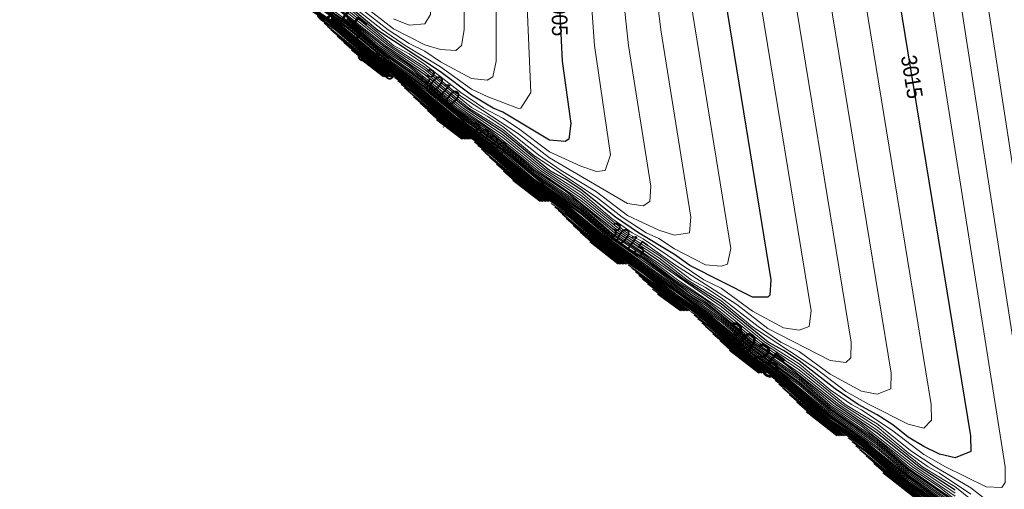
# Model space of a CAD drawing. Header units: metres. Extents: x 295850 to 310263, y 8095845 to 8104014.
# Tile 2 of 78: x 295855 to 295950, y 8095983 to 8096028. Entities that reach past the tile are written whole.
import ezdxf
from ezdxf.enums import TextEntityAlignment as Align

# ---------------------------------------------------------------- set-up
doc = ezdxf.new("R2010")
doc.units = ezdxf.units.M
for name, color, linetype, lineweight in [('C-TOPO-MAJR', 33, 'Continuous', 25), ('C-TOPO-MINR', 253, 'Continuous', 13), ('C-TOPO-PNTS', 8, 'Continuous', 9), ('C-TOPO-TEXT', 33, 'Continuous', 13), ('C-TOPO-TEXT-500', 33, 'Continuous', 13)]:
    doc.layers.add(name, color=color, linetype=linetype, lineweight=lineweight)
doc.styles.add('ARIAL', font='arial.ttf')

# ---------------------------------------------------------------- blocks, each defined once
blk = doc.blocks.new('PUNTOS_TOPOGRAFICOS')
at = {"layer": 'C-TOPO-PNTS'}
blk.add_point((295895.767, 8096017.584, 3001.302), dxfattribs=at)
blk = doc.blocks.new('CURVAS_NIVEL')
at = {"layer": 'C-TOPO-MAJR'}
for points, elevation in [([(296021.467, 8095941.42), (295981.04, 8095960.92), (295950.425, 8095975.92), (295947.91, 8095977.42), (295943.494, 8095981.13), (295940.18, 8095983.42), (295935.994, 8095986.963), (295932.486, 8095989.42), (295928.973, 8095992.42), (295927.304, 8095993.61)], 3035), ([(295943.494, 8095981.764), (295940.494, 8095983.867), (295935.994, 8095987.58), (295932.994, 8095989.645), (295928.494, 8095993.406), (295925.494, 8095995.435), (295920.994, 8095999.24), (295917.994, 8096001.275), (295914.994, 8096003.623), (295911.666, 8096005.92), (295907.494, 8096009.461), (295903.991, 8096011.92), (295900.487, 8096014.92), (295898.762, 8096016.152)], 3030), ([(295944.994, 8095981.496), (295940.494, 8095984.639), (295937.494, 8095987.214), (295932.994, 8095990.396), (295929.994, 8095992.947), (295925.494, 8095996.167), (295920.994, 8095999.826), (295911.994, 8096006.279), (295907.494, 8096010.02), (295904.494, 8096012.08), (295899.994, 8096015.863), (295896.961, 8096017.92), (295892.494, 8096021.699), (295889.27, 8096023.92), (295884.994, 8096027.548), (295881.595, 8096029.92), (295877.494, 8096033.404), (295873.929, 8096035.92), (295870.424, 8096038.92), (295868.911, 8096040.003)], 3025), ([(295944.994, 8095982.705), (295941.54, 8095984.92), (295937.494, 8095988.18), (295933.478, 8095990.92), (295928.494, 8095994.915), (295925.494, 8095996.898), (295922.494, 8095999.508), (295920.994, 8096000.631), (295919.683, 8096001.42), (295914.994, 8096004.915), (295913.38, 8096005.92), (295911.994, 8096006.978), (295908.994, 8096009.546), (295905.596, 8096011.92), (295901.494, 8096015.307), (295896.994, 8096018.55), (295892.494, 8096022.229), (295889.494, 8096024.334), (295884.994, 8096028.065)], 3020), ([(295943.494, 8095986.143), (295941.994, 8095986.874), (295940.494, 8095987.795), (295938.994, 8095988.963), (295937.494, 8095989.93), (295935.658, 8095990.92), (295933.45, 8095992.42), (295929.994, 8095995.114), (295928.494, 8095996.121), (295927.006, 8095996.92), (295922.494, 8096000.607), (295918.931, 8096002.92), (295916.494, 8096004.738), (295912.537, 8096007.42), (295907.494, 8096011.462), (295904.544, 8096013.42), (295901.494, 8096016.066), (295896.994, 8096019.213), (295893.994, 8096021.797), (295889.494, 8096024.98), (295886.494, 8096027.547), (295881.994, 8096030.768)], 3015), ([(295954.203, 8096110.92), (295952.594, 8096104.92), (295950.73, 8096098.92), (295947.169, 8096088.42), (295945.927, 8096083.92), (295938.282, 8096052.42), (295937.45, 8096047.92), (295937.381, 8096044.92), (295937.891, 8096040.42), (295946.463, 8095987.92), (295946.494, 8095986.41), (295944.994, 8095985.792), (295943.494, 8095986.143)], 3015), ([(295925.494, 8096001.251), (295919.494, 8096004.274), (295917.994, 8096005.356), (295914.531, 8096007.42), (295912.341, 8096008.92), (295908.994, 8096011.584), (295907.494, 8096012.594), (295905.983, 8096013.42), (295901.494, 8096017.112), (295897.963, 8096019.42), (295893.994, 8096022.612), (295889.925, 8096025.42), (295884.994, 8096029.402)], 3010), ([(295941.6, 8096110.92), (295938.842, 8096101.92), (295934.312, 8096091.42), (295929.292, 8096077.92), (295927.187, 8096071.92), (295925.818, 8096067.42), (295924.63, 8096062.92), (295922.792, 8096055.42), (295922.228, 8096052.42), (295921.999, 8096049.42), (295921.984, 8096046.42), (295922.067, 8096038.92), (295922.286, 8096034.42), (295922.886, 8096029.92), (295927.281, 8096002.92), (295927.182, 8096001.42), (295926.994, 8096001.239), (295925.494, 8096001.251)], 3010), ([(295905.994, 8096016.315), (295901.494, 8096019.007), (295900.559, 8096019.42), (295898.494, 8096020.641), (295895.494, 8096022.888), (295889.494, 8096026.864), (295886.494, 8096029.375)], 3005), ([(295935.359, 8096130.42), (295926.589, 8096107.92), (295923.899, 8096100.42), (295921.523, 8096094.42), (295913.494, 8096073.114), (295907.999, 8096059.92), (295907.479, 8096058.42), (295906.894, 8096055.42), (295906.757, 8096052.42), (295906.918, 8096029.92), (295907.22, 8096023.92), (295908.023, 8096017.92), (295907.84, 8096016.42), (295907.494, 8096016.214), (295905.994, 8096016.315)], 3005), ([(295890.697, 8096022.42), (295888.646, 8096023.92), (295884.652, 8096027.262)], 3030), ([(295890.029, 8096022.42), (295887.805, 8096024.109)], 3035), ([(295898.385, 8096016.42), (295896.32, 8096017.92), (295892.803, 8096020.92), (295891.724, 8096021.69)], 3030), ([(295897.698, 8096016.42), (295895.678, 8096017.92), (295894.246, 8096019.168)], 3035), ([(295905.362, 8096010.42), (295903.333, 8096011.92), (295900.884, 8096014.03)], 3035), ([(295913.034, 8096004.42), (295910.992, 8096005.92), (295907.6, 8096008.814)], 3035), ([(295919.178, 8095999.92), (295914.588, 8096003.326)], 3035), ([(295926.868, 8095993.92), (295924.802, 8095995.42), (295921.286, 8095998.42), (295920.267, 8095999.147)], 3035), ([(295926.111, 8095993.92), (295923.306, 8095996.108)], 3040), ([(295933.788, 8095987.92), (295931.759, 8095989.42), (295929.776, 8095991.138)], 3040), ([(295941.476, 8095981.92), (295939.433, 8095983.42), (295936.43, 8095985.984)], 3040)]:
    blk.add_lwpolyline(points, dxfattribs=dict(at, elevation=elevation))
at = {"layer": 'C-TOPO-MINR'}
for points, elevation in [([(296036.853, 8095933.92), (296011.765, 8095945.92), (295953.215, 8095974.42), (295950.2, 8095975.92), (295947.994, 8095977.244), (295943.494, 8095981.004), (295940.03, 8095983.42), (295936.516, 8095986.42), (295934.699, 8095987.715)], 3036), ([(296034.631, 8095935.42), (296009.31, 8095947.42), (295950.649, 8095975.92), (295947.994, 8095977.492), (295943.494, 8095981.257), (295940.329, 8095983.42), (295935.994, 8095987.087), (295932.631, 8095989.42), (295928.494, 8095992.925), (295924.943, 8095995.42), (295921.431, 8095998.42), (295919.905, 8095999.509)], 3034), ([(296025.55, 8095939.92), (296003.405, 8095950.42), (295950.873, 8095975.92), (295947.994, 8095977.649), (295943.494, 8095981.384), (295940.478, 8095983.42), (295935.994, 8095987.21), (295932.776, 8095989.42), (295928.494, 8095993.046), (295925.085, 8095995.42), (295920.994, 8095998.889), (295919.544, 8095999.87)], 3033), ([(296019.641, 8095942.92), (296000.654, 8095951.92), (295998.994, 8095952.805), (295997.503, 8095953.42), (295995.994, 8095954.244), (295988.175, 8095957.92), (295951.131, 8095975.92), (295947.994, 8095977.806), (295943.494, 8095981.511), (295940.494, 8095983.558), (295935.994, 8095987.333), (295932.921, 8095989.42), (295928.494, 8095993.166), (295925.226, 8095995.42), (295920.994, 8095999.006), (295913.557, 8096004.357)], 3032), ([(295943.494, 8095981.638), (295940.494, 8095983.713), (295935.994, 8095987.457), (295932.994, 8095989.495), (295928.494, 8095993.286), (295925.367, 8095995.42), (295920.994, 8095999.123), (295917.994, 8096001.171), (295914.994, 8096003.509), (295911.994, 8096005.568), (295907.494, 8096009.35), (295906.163, 8096010.251)], 3031), ([(295944.994, 8095980.79), (295940.494, 8095984.021), (295935.994, 8095987.704), (295932.994, 8095989.796), (295928.494, 8095993.526), (295925.494, 8095995.582), (295920.994, 8095999.357), (295917.994, 8096001.38), (295914.994, 8096003.736), (295911.801, 8096005.92), (295907.494, 8096009.573), (295904.122, 8096011.92), (295899.994, 8096015.427), (295896.448, 8096017.92), (295892.934, 8096020.92), (295891.395, 8096022.019)], 3029), ([(295944.994, 8095980.967), (295940.494, 8095984.176), (295937.494, 8095986.699), (295932.994, 8095989.946), (295928.494, 8095993.646), (295925.494, 8095995.728), (295920.994, 8095999.474), (295918.11, 8096001.42), (295914.994, 8096003.85), (295911.936, 8096005.92), (295907.494, 8096009.685), (295904.254, 8096011.92), (295899.994, 8096015.536), (295896.576, 8096017.92), (295892.494, 8096021.381), (295891.066, 8096022.348)], 3028), ([(295944.994, 8095981.143), (295940.494, 8095984.33), (295937.494, 8095986.87), (295932.994, 8095990.096), (295928.494, 8095993.766), (295925.494, 8095995.874), (295920.994, 8095999.591), (295918.298, 8096001.42), (295914.994, 8096003.964), (295911.994, 8096006), (295907.494, 8096009.797), (295904.385, 8096011.92), (295899.994, 8096015.645), (295896.705, 8096017.92), (295892.494, 8096021.487), (295889.02, 8096023.92), (295885.515, 8096026.92), (295883.686, 8096028.228)], 3027), ([(295944.994, 8095981.32), (295940.494, 8095984.484), (295937.494, 8095987.042), (295932.994, 8095990.246), (295929.994, 8095992.78), (295925.494, 8095996.021), (295920.994, 8095999.709), (295911.994, 8096006.139), (295907.494, 8096009.909), (295904.494, 8096011.944), (295899.994, 8096015.754), (295896.833, 8096017.92), (295892.494, 8096021.593), (295889.145, 8096023.92), (295884.994, 8096027.444), (295881.474, 8096029.92), (295877.968, 8096032.92), (295876.3, 8096034.114)], 3026), ([(295944.994, 8095981.673), (295940.494, 8095984.793), (295937.494, 8095987.385), (295932.994, 8095990.547), (295929.994, 8095993.114), (295925.494, 8095996.313), (295922.494, 8095998.857), (295911.994, 8096006.419), (295907.494, 8096010.132), (295904.494, 8096012.216), (295899.994, 8096015.972), (295896.994, 8096018.019), (295892.494, 8096021.805), (295889.395, 8096023.92), (295884.994, 8096027.651), (295881.717, 8096029.92), (295877.494, 8096033.505), (295874.047, 8096035.92), (295869.994, 8096039.366), (295868.603, 8096040.311)], 3024), ([(295948.661, 8095978.92), (295943.494, 8095982.981), (295940.553, 8095984.92), (295937.494, 8095987.557), (295932.994, 8095990.697), (295929.994, 8095993.281), (295925.494, 8095996.459), (295922.494, 8095999.02), (295911.994, 8096006.559), (295907.494, 8096010.244), (295904.494, 8096012.353), (295899.994, 8096016.081), (295896.994, 8096018.152), (295892.494, 8096021.911), (295889.494, 8096023.947), (295884.994, 8096027.755), (295881.839, 8096029.92), (295877.494, 8096033.606), (295874.166, 8096035.92), (295869.994, 8096039.465), (295866.501, 8096041.92), (295863, 8096044.92), (295861.217, 8096046.197)], 3023), ([(295944.994, 8095982.101), (295940.882, 8095984.92), (295935.994, 8095988.858), (295932.994, 8095990.847), (295929.994, 8095993.448), (295925.494, 8095996.606), (295922.494, 8095999.182), (295911.994, 8096006.698), (295908.994, 8096009.235), (295904.494, 8096012.489), (295899.994, 8096016.19), (295896.994, 8096018.285), (295892.494, 8096022.017), (295889.494, 8096024.076), (295884.994, 8096027.858), (295881.961, 8096029.92), (295877.494, 8096033.707), (295874.285, 8096035.92), (295869.994, 8096039.563), (295866.618, 8096041.92), (295862.494, 8096045.426), (295859.494, 8096047.503), (295855.037, 8096050.877)], 3022), ([(295944.994, 8095982.403), (295941.211, 8095984.92), (295935.994, 8095989.037), (295933.159, 8095990.92), (295929.994, 8095993.615), (295925.494, 8095996.752), (295922.494, 8095999.345), (295920.994, 8096000.461), (295919.432, 8096001.42), (295916.494, 8096003.674), (295911.994, 8096006.838), (295908.994, 8096009.39), (295904.494, 8096012.625), (295901.494, 8096015.156), (295896.994, 8096018.417), (295892.494, 8096022.123), (295889.494, 8096024.205), (295884.994, 8096027.962)], 3021), ([(295948.269, 8095980.42), (295944.994, 8095983.006), (295941.869, 8095984.92), (295937.494, 8095988.473), (295933.797, 8095990.92), (295929.994, 8095993.971), (295925.758, 8095996.92), (295920.994, 8096000.8), (295917.994, 8096002.78), (295914.994, 8096005.081), (295913.598, 8096005.92), (295911.994, 8096007.118), (295908.994, 8096009.701), (295904.494, 8096012.898), (295901.494, 8096015.459), (295897.995, 8096017.92), (295893.994, 8096021.208), (295889.494, 8096024.463), (295884.994, 8096028.169)], 3019), ([(295961.478, 8096113.92), (295960.573, 8096109.42), (295956.218, 8096094.42), (295953.069, 8096082.42), (295948.238, 8096059.92), (295946.771, 8096052.42), (295946.073, 8096047.92), (295945.968, 8096044.92), (295946.426, 8096040.42), (295954.752, 8095986.42), (295955.572, 8095980.42)], 3018), ([(295946.494, 8095982.301), (295943.494, 8095984.339), (295942.403, 8095984.92), (295940.494, 8095986.285), (295937.494, 8095988.767), (295934.117, 8095990.92), (295929.994, 8095994.256), (295926.069, 8095996.92), (295920.994, 8096000.97), (295917.998, 8096002.92), (295914.994, 8096005.246), (295911.994, 8096007.257), (295908.994, 8096009.857), (295904.494, 8096013.035), (295901.494, 8096015.611), (295896.994, 8096018.815), (295893.994, 8096021.355), (295890.375, 8096023.92), (295886.494, 8096027.116), (295881.994, 8096030.39)], 3018), ([(295947.994, 8095981.764), (295946.494, 8095982.903), (295943.064, 8095984.92), (295940.839, 8095986.42), (295937.494, 8095989.061), (295934.436, 8095990.92), (295929.994, 8095994.542), (295926.379, 8095996.92), (295922.494, 8096000.051), (295918.309, 8096002.92), (295914.994, 8096005.412), (295911.994, 8096007.397), (295908.994, 8096010.012), (295904.494, 8096013.171), (295901.494, 8096015.763), (295896.994, 8096018.948), (295893.994, 8096021.502), (295890.544, 8096023.92), (295886.494, 8096027.26), (295881.994, 8096030.516)], 3017), ([(295958.703, 8096110.92), (295957.919, 8096107.92), (295953.864, 8096094.42), (295951.434, 8096085.42), (295945.693, 8096059.92), (295943.814, 8096050.92), (295943.355, 8096047.92), (295943.297, 8096044.92), (295943.836, 8096040.42), (295952.691, 8095983.42), (295952.825, 8095981.92), (295952.494, 8095980.541), (295952.386, 8095980.42), (295950.994, 8095980.297)], 3017), ([(295947.994, 8095983.001), (295944.055, 8095984.92), (295941.994, 8095986.127), (295938.994, 8095988.378), (295935.994, 8095990.398), (295935.018, 8095990.92), (295932.994, 8095992.335), (295929.994, 8095994.828), (295926.69, 8095996.92), (295922.494, 8096000.329), (295912.241, 8096007.42), (295908.994, 8096010.168), (295904.494, 8096013.307), (295901.494, 8096015.914), (295896.994, 8096019.081), (295893.994, 8096021.65), (295890.713, 8096023.92), (295886.494, 8096027.403), (295882.938, 8096029.92)], 3016), ([(295956.776, 8096112.42), (295955.681, 8096107.92), (295950.629, 8096091.42), (295948.996, 8096085.42), (295941.331, 8096052.42), (295940.515, 8096047.92), (295940.466, 8096044.92), (295940.807, 8096041.92), (295949.813, 8095984.92), (295949.81, 8095983.42), (295949.494, 8095982.953), (295947.994, 8095983.001)], 3016), ([(295940.494, 8095989.031), (295936.722, 8095990.92), (295934.494, 8095992.184), (295931.494, 8095994.462), (295925.494, 8095998.382), (295922.494, 8096000.886), (295919.242, 8096002.92), (295916.494, 8096005.006), (295912.832, 8096007.42), (295908.994, 8096010.521), (295904.832, 8096013.42), (295899.994, 8096017.352), (295896.994, 8096019.346), (295893.994, 8096021.944), (295889.494, 8096025.109), (295886.494, 8096027.691), (295883.268, 8096029.92)], 3014), ([(295951.935, 8096110.92), (295949.456, 8096101.92), (295947.994, 8096097.61), (295944.377, 8096088.42), (295942.511, 8096082.42), (295935.42, 8096053.92), (295934.479, 8096049.42), (295934.312, 8096047.92), (295934.243, 8096044.92), (295934.6, 8096040.42), (295942.702, 8095990.92), (295942.725, 8095989.42), (295941.994, 8095988.652), (295940.494, 8095989.031)], 3014), ([(295935.994, 8095992.219), (295932.994, 8095993.854), (295929.994, 8095996.014), (295928.247, 8095996.92), (295926.055, 8095998.42), (295922.494, 8096001.164), (295920.994, 8096002.182), (295919.61, 8096002.92), (295916.494, 8096005.275), (295913.128, 8096007.42), (295908.994, 8096010.786), (295905.12, 8096013.42), (295899.994, 8096017.51), (295897.119, 8096019.42), (295893.994, 8096022.091), (295889.494, 8096025.238), (295886.494, 8096027.834), (295884.994, 8096028.954)], 3013), ([(295949.494, 8096110.441), (295947.105, 8096101.92), (295946.013, 8096098.92), (295942.11, 8096089.92), (295939.962, 8096083.92), (295938.56, 8096079.42), (295936.972, 8096073.42), (295932.172, 8096053.92), (295931.32, 8096049.42), (295931.153, 8096046.42), (295931.184, 8096043.42), (295931.357, 8096040.42), (295931.718, 8096037.42), (295938.86, 8095993.92), (295938.819, 8095992.42), (295937.494, 8095991.931), (295935.994, 8095992.219)], 3013), ([(295932.994, 8095995.144), (295926.994, 8095998.238), (295923.994, 8096000.541), (295917.994, 8096004.375), (295914.994, 8096006.534), (295913.424, 8096007.42), (295908.994, 8096011.052), (295905.407, 8096013.42), (295901.494, 8096016.593), (295897.4, 8096019.42), (295892.494, 8096023.37), (295889.494, 8096025.367), (295886.494, 8096027.978)], 3012), ([(295947.938, 8096113.92), (295944.994, 8096103.302), (295943.494, 8096099.323), (295940.532, 8096092.92), (295939.313, 8096089.92), (295936.562, 8096082.42), (295934.599, 8096076.42), (295932.982, 8096070.42), (295929.283, 8096055.42), (295928.606, 8096052.42), (295928.19, 8096049.42), (295928.088, 8096046.42), (295928.142, 8096041.92), (295928.291, 8096038.92), (295928.625, 8096035.92), (295934.995, 8095996.92), (295934.959, 8095995.42), (295934.494, 8095994.955), (295932.994, 8095995.144)], 3012), ([(295928.494, 8095998.293), (295925.494, 8095999.91), (295922.494, 8096002.093), (295920.827, 8096002.92), (295914.994, 8096006.852), (295913.942, 8096007.42), (295911.994, 8096008.813), (295908.994, 8096011.318), (295905.695, 8096013.42), (295901.494, 8096016.852), (295897.682, 8096019.42), (295892.494, 8096023.523), (295889.654, 8096025.42), (295886.494, 8096028.121)], 3011), ([(295946.262, 8096116.92), (295941.722, 8096101.92), (295937.104, 8096091.42), (295933.192, 8096080.92), (295931.118, 8096074.92), (295928.997, 8096067.42), (295926.034, 8096055.42), (295925.404, 8096052.42), (295925.084, 8096049.42), (295925.034, 8096046.42), (295925.104, 8096040.42), (295925.357, 8096035.92), (295925.988, 8096031.42), (295931.14, 8095999.92), (295930.967, 8095998.42), (295929.994, 8095998.077), (295928.494, 8095998.293)], 3011), ([(295920.994, 8096004.358), (295917.994, 8096005.872), (295916.494, 8096006.892), (295915.289, 8096007.42), (295912.969, 8096008.92), (295910.494, 8096010.849), (295904.494, 8096014.858), (295901.494, 8096017.371), (295898.244, 8096019.42), (295893.994, 8096022.862), (295890.197, 8096025.42), (295884.994, 8096029.552)], 3009), ([(295938.787, 8096110.92), (295935.955, 8096101.92), (295932.105, 8096092.92), (295923.776, 8096070.42), (295921.434, 8096062.92), (295919.9, 8096056.92), (295919.276, 8096053.92), (295919.078, 8096052.42), (295918.93, 8096049.42), (295919.031, 8096037.42), (295919.219, 8096032.92), (295919.786, 8096028.42), (295923.418, 8096005.92), (295923.102, 8096004.42), (295922.494, 8096004.215), (295920.994, 8096004.358)], 3009), ([(295917.994, 8096007.208), (295916.494, 8096007.664), (295913.494, 8096009.103), (295910.494, 8096011.378), (295907.116, 8096013.42), (295904.94, 8096014.92), (295901.494, 8096017.63), (295899.994, 8096018.645), (295898.494, 8096019.464), (295893.994, 8096023.112), (295890.468, 8096025.42), (295886.494, 8096028.644)], 3008), ([(295936.002, 8096110.92), (295933.07, 8096101.92), (295929.312, 8096092.92), (295920.401, 8096068.92), (295917.896, 8096061.42), (295916.352, 8096055.42), (295915.956, 8096052.42), (295915.871, 8096049.42), (295915.997, 8096035.92), (295916.158, 8096031.42), (295916.687, 8096026.92), (295919.588, 8096008.92), (295919.452, 8096007.42), (295917.994, 8096007.208)], 3008), ([(295913.494, 8096010.228), (295905.994, 8096014.624), (295902.994, 8096016.925), (295896.994, 8096020.873), (295893.994, 8096023.362), (295890.74, 8096025.42), (295886.494, 8096028.888)], 3007), ([(295938.994, 8096125.755), (295932.679, 8096109.42), (295929.632, 8096100.42), (295926.525, 8096092.92), (295917.597, 8096068.92), (295914.9, 8096061.42), (295913.521, 8096056.92), (295912.973, 8096053.92), (295912.821, 8096050.92), (295913.1, 8096029.92), (295913.59, 8096025.42), (295915.738, 8096011.92), (295915.64, 8096010.42), (295914.994, 8096010.021), (295913.494, 8096010.228)], 3007), ([(295910.494, 8096013.303), (295908.994, 8096013.817), (295905.994, 8096015.219), (295902.994, 8096017.441), (295901.494, 8096018.429), (295899.676, 8096019.42), (295897.469, 8096020.92), (295893.994, 8096023.612), (295892.494, 8096024.622), (295890.994, 8096025.444), (295886.494, 8096029.131)], 3006), ([(295937.493, 8096128.92), (295929.914, 8096109.42), (295926.762, 8096100.42), (295923.741, 8096092.92), (295911.356, 8096059.92), (295910.376, 8096056.92), (295910.053, 8096055.42), (295909.793, 8096052.42), (295909.987, 8096029.92), (295910.299, 8096025.42), (295911.861, 8096014.92), (295911.343, 8096013.42), (295910.494, 8096013.303)], 3006), ([(295902.994, 8096019.388), (295899.994, 8096020.514), (295898.494, 8096021.216), (295895.494, 8096023.379), (295892.097, 8096025.42), (295889.917, 8096026.92), (295886.494, 8096029.619)], 3004), ([(295932.994, 8096131.73), (295914.994, 8096084.594), (295911.994, 8096077.164), (295908.994, 8096070.344), (295905.544, 8096062.92), (295904.404, 8096059.92), (295903.882, 8096056.92), (295903.763, 8096053.92), (295903.885, 8096028.42), (295904.192, 8096020.92), (295903.234, 8096019.42), (295902.994, 8096019.388)], 3004), ([(295898.494, 8096022.244), (295895.494, 8096023.871), (295893.994, 8096024.892), (295892.494, 8096025.607), (295890.485, 8096026.92), (295887.994, 8096028.866)], 3003), ([(295926.994, 8096124.507), (295916.494, 8096096.099), (295911.994, 8096085.084), (295902.36, 8096064.42), (295901.299, 8096061.42), (295900.861, 8096058.42), (295900.772, 8096055.42), (295900.85, 8096023.92), (295900.532, 8096022.42), (295899.994, 8096022.107), (295898.494, 8096022.244)], 3003), ([(295895.494, 8096025.053), (295893.994, 8096025.482), (295890.994, 8096027.022), (295887.994, 8096029.344)], 3002), ([(295920.994, 8096119.273), (295917.994, 8096109.775), (295913.764, 8096097.42), (295910.494, 8096089.865), (295899.841, 8096067.42), (295898.494, 8096064.013), (295897.968, 8096061.42), (295897.798, 8096058.42), (295897.773, 8096026.92), (295897.522, 8096025.42), (295896.994, 8096024.938), (295895.494, 8096025.053)], 3002), ([(295919.114, 8096130.42), (295912.609, 8096107.92), (295910.709, 8096100.42), (295909.776, 8096097.42), (295908.547, 8096094.42), (295905.826, 8096088.42), (295896.643, 8096068.92), (295895.478, 8096065.92), (295895.128, 8096064.42), (295894.832, 8096061.42), (295894.7, 8096031.42), (295894.538, 8096028.42), (295893.994, 8096027.505), (295892.494, 8096027.374), (295890.994, 8096028.006)], 3001), ([(295890.965, 8096022.42), (295888.896, 8096023.92), (295885.387, 8096026.92), (295884.008, 8096027.906)], 3028), ([(295890.831, 8096022.42), (295888.771, 8096023.92), (295884.33, 8096027.584)], 3029), ([(295890.564, 8096022.42), (295888.521, 8096023.92), (295884.974, 8096026.94)], 3031), ([(295890.43, 8096022.42), (295888.396, 8096023.92), (295885.577, 8096026.337)], 3032), ([(295890.296, 8096022.42), (295888.271, 8096023.92), (295886.199, 8096025.715)], 3033), ([(295890.163, 8096022.42), (295886.946, 8096024.968)], 3034), ([(295898.248, 8096016.42), (295896.191, 8096017.92), (295892.053, 8096021.361)], 3031), ([(295898.11, 8096016.42), (295896.063, 8096017.92), (295892.382, 8096021.032)], 3032), ([(295897.973, 8096016.42), (295895.934, 8096017.92), (295892.91, 8096020.504)], 3033), ([(295897.836, 8096016.42), (295895.806, 8096017.92), (295893.543, 8096019.871)], 3034), ([(295897.561, 8096016.42), (295895.118, 8096018.296)], 3036), ([(295905.925, 8096010.42), (295903.859, 8096011.92), (295900.352, 8096014.92), (295899.1, 8096015.814)], 3031), ([(295905.785, 8096010.42), (295903.728, 8096011.92), (295899.438, 8096015.476)], 3032), ([(295905.644, 8096010.42), (295903.596, 8096011.92), (295899.776, 8096015.138)], 3033), ([(295905.503, 8096010.42), (295903.465, 8096011.92), (295900.228, 8096014.686)], 3034), ([(295905.222, 8096010.42), (295903.202, 8096011.92), (295901.558, 8096013.356)], 3036), ([(295905.081, 8096010.42), (295902.468, 8096012.446)], 3037), ([(295913.468, 8096004.42), (295911.396, 8096005.92), (295907.888, 8096008.92), (295906.509, 8096009.905)], 3032), ([(295913.323, 8096004.42), (295911.262, 8096005.92), (295906.856, 8096009.558)], 3033), ([(295913.179, 8096004.42), (295911.127, 8096005.92), (295907.202, 8096009.212)], 3034), ([(295912.89, 8096004.42), (295910.857, 8096005.92), (295908.271, 8096008.143)], 3036), ([(295912.745, 8096004.42), (295910.722, 8096005.92), (295908.942, 8096007.472)], 3037), ([(295912.601, 8096004.42), (295909.851, 8096006.563)], 3038), ([(295919.474, 8095999.92), (295913.901, 8096004.013)], 3033), ([(295919.326, 8095999.92), (295914.245, 8096003.669)], 3034), ([(295919.03, 8095999.92), (295914.932, 8096002.982)], 3036), ([(295918.882, 8095999.92), (295915.399, 8096002.515)], 3037), ([(295918.735, 8095999.92), (295915.893, 8096002.021)], 3038), ([(295918.587, 8095999.92), (295916.386, 8096001.528)], 3039), ([(295926.716, 8095993.92), (295924.661, 8095995.42), (295920.628, 8095998.786)], 3036), ([(295926.565, 8095993.92), (295924.519, 8095995.42), (295920.99, 8095998.424)], 3037), ([(295926.414, 8095993.92), (295924.378, 8095995.42), (295921.685, 8095997.729)], 3038), ([(295926.262, 8095993.92), (295924.236, 8095995.42), (295922.385, 8095997.029)], 3039), ([(295934.41, 8095987.92), (295932.34, 8095989.42), (295928.823, 8095992.42), (295927.675, 8095993.239)], 3036), ([(295934.255, 8095987.92), (295932.195, 8095989.42), (295928.046, 8095992.868)], 3037), ([(295934.099, 8095987.92), (295932.05, 8095989.42), (295928.417, 8095992.497)], 3038), ([(295933.944, 8095987.92), (295931.905, 8095989.42), (295929.061, 8095991.853)], 3039), ([(295933.633, 8095987.92), (295930.679, 8095990.235)], 3041), ([(295941.955, 8095981.92), (295939.881, 8095983.42), (295936.363, 8095986.42), (295935.079, 8095987.335)], 3037), ([(295941.795, 8095981.92), (295939.732, 8095983.42), (295935.46, 8095986.954)], 3038), ([(295941.635, 8095981.92), (295939.582, 8095983.42), (295935.84, 8095986.574)], 3039), ([(295941.316, 8095981.92), (295939.284, 8095983.42), (295937.163, 8095985.251)], 3041), ([(295941.156, 8095981.92), (295938.046, 8095984.368)], 3042)]:
    blk.add_lwpolyline(points, dxfattribs=dict(at, elevation=elevation))
at = {"layer": 'C-TOPO-TEXT', "style": 'ARIAL', "width": 0.9}
for s, rotation, p in [('3015', -36.21216, (295885.302, 8096028.42)), ('3025', -37.29768, (295925.494, 8095996.167))]:
    blk.add_text(s, height=2.4, rotation=rotation, dxfattribs=at).set_placement(p, align=Align.MIDDLE_CENTER)
at = {"layer": 'C-TOPO-TEXT-500', "style": 'ARIAL', "width": 0.9}
for s, rotation, p in [('3005', -88.8773, (295906.947, 8096028.42)), ('3025', -34.20441, (295889.494, 8096023.75)), ('3015', -80.80594, (295940.846, 8096022.42)), ('3010', -40.83596, (295895.494, 8096021.441)), ('3020', -36.28797, (295899.994, 8096016.409)), ('3015', -35.57295, (295913.494, 8096006.782))]:
    blk.add_text(s, height=1.5, rotation=rotation, dxfattribs=at).set_placement(p, align=Align.MIDDLE_CENTER)

msp = doc.modelspace()

# ---------------------------------------------------------------- block references
at = {"layer": 'C-TOPO-MAJR'}
msp.add_blockref('CURVAS_NIVEL', (0, 0), dxfattribs=at)
at = {"layer": 'C-TOPO-PNTS'}
msp.add_blockref('PUNTOS_TOPOGRAFICOS', (0, 0), dxfattribs=at)

doc.saveas('drawing.dxf')
